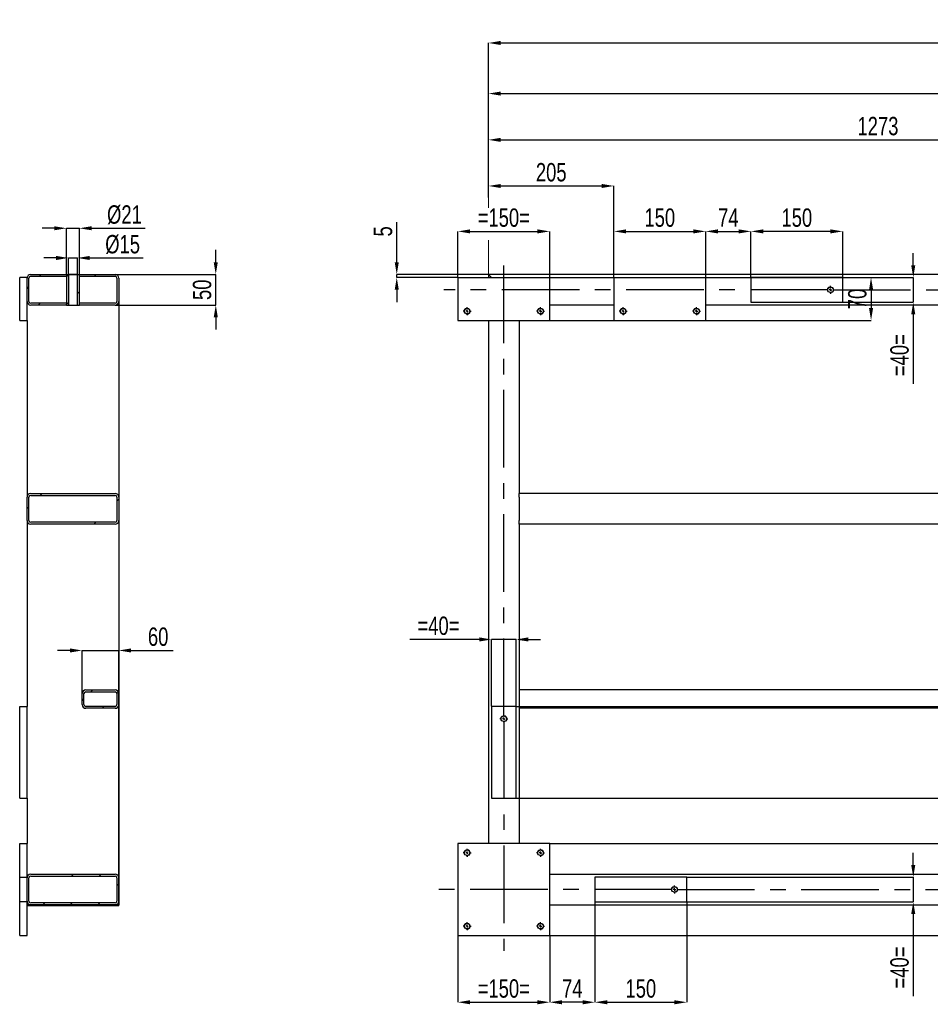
# Model space of a CAD drawing. Header units: millimetres. Extents: x 0 to 841, y 0 to 594.
# Tile 5 of 8: x 431 to 580, y 284 to 445. Entities that reach past the tile are written whole.
import ezdxf

# ---------------------------------------------------------------- set-up
doc = ezdxf.new("R2010")
doc.units = ezdxf.units.MM
doc.header["$PDSIZE"] = -1
doc.linetypes.add('CENTERX2', pattern=[20.32, 12.7, -2.54, 2.54, -2.54])
for name, color, linetype in [('COTES', 1, 'Continuous'), ('TRAIT-FINS', 9, 'Continuous'), ('TRAIT-MIXTES', 3, 'CENTERX2')]:
    doc.layers.add(name, color=color, linetype=linetype)
doc.layers.add('TRAIT-FORT', color=4, linetype='Continuous', lineweight=25)
doc.styles.add('SLDTEXTSTYLE0', font='TXT', dxfattribs={"width": 0.75})
doc.dimstyles.new('SLDDIMSTYLE0', dxfattribs={"dimtxt": 3, "dimasz": 2, "dimexe": 0, "dimexo": 0.0625, "dimgap": 0.75, "dimtad": 1, "dimdec": 0, "dimlfac": 10, "dimrnd": 1e-09, "dimzin": 12, "dimdsep": 46, "dimtxsty": 'SLDTEXTSTYLE0', "dimsah": 1, "dimcen": 0.09, "dimadec": 0, "dimazin": 3, "dimtfac": 1, "dimtdec": 0, "dimtofl": 0, "dimtmove": 0, "dimatfit": 3, "dimfxl": 1, "dimfrac": 2, "dimtolj": 1, "dimtzin": 12, "dimarcsym": 0})
doc.dimstyles.new('SLDDIMSTYLE1', dxfattribs={"dimtxt": 3, "dimasz": 2, "dimexe": 0, "dimexo": 0.0625, "dimgap": 0.75, "dimtad": 1, "dimdec": 0, "dimlfac": 10, "dimrnd": 1e-09, "dimzin": 12, "dimdsep": 46, "dimtxsty": 'SLDTEXTSTYLE0', "dimsah": 1, "dimcen": 0.09, "dimadec": 0, "dimazin": 3, "dimtfac": 1, "dimtdec": 0, "dimtmove": 0, "dimatfit": 0, "dimfxl": 1, "dimfrac": 2, "dimtolj": 1, "dimtzin": 12, "dimarcsym": 0})
pattern_1 = [(45, (0, 0), (-13.4704, 13.4704), []), (45, (4.49, 2e-323), (-13.4704, 13.4704), []), (45, (8.98, 4e-323), (-13.4704, 13.4704), []), (45, (13.47, 6e-323), (-13.4704, 13.4704), [])]

# ---------------------------------------------------------------- blocks, each defined once
blk = doc.blocks.new('_D_28')
at = {"layer": 'COTES', "color": 0, "lineweight": -2, "transparency": 16777216}
for p, q in [((437.02, 411.02), (435.02, 411.02)), ((439.02, 403.53), (439.02, 411.02)), ((439.02, 411.02), (441.12, 411.02)), ((441.12, 403.53), (441.12, 411.02)), ((443.12, 411.02), (451.87, 411.02))]:
    blk.add_line(p, q, dxfattribs=at)
at = {"layer": 'COTES', "color": 0, "transparency": 16777216}
for points in [[(437.02, 411.35), (437.02, 410.69), (439.02, 411.02)], [(443.12, 411.35), (443.12, 410.69), (441.12, 411.02)]]:
    blk.add_solid(points, dxfattribs=at)
at = {"layer": 'Defpoints', "color": 0, "transparency": 16777216}
for p in [(441.12, 411.02), (439.02, 403.47), (441.12, 403.47)]:
    blk.add_point(p, dxfattribs=at)
at = {"layer": 'COTES', "color": 0, "transparency": 16777216, "insert": (448.49, 414.77), "char_height": 3, "attachment_point": 2, "style": 'SLDTEXTSTYLE0'}
blk.add_mtext('\\A1;%%c21', dxfattribs=at)
blk = doc.blocks.new('_D_29')
at = {"layer": 'COTES', "color": 0, "lineweight": -2, "transparency": 16777216}
for p, q in [((437.32, 406.17), (435.32, 406.17)), ((439.32, 403.53), (439.32, 406.17)), ((439.32, 406.17), (440.82, 406.17)), ((440.82, 403.53), (440.82, 406.17)), ((442.82, 406.17), (451.57, 406.17))]:
    blk.add_line(p, q, dxfattribs=at)
at = {"layer": 'COTES', "color": 0, "transparency": 16777216}
for points in [[(437.32, 406.5), (437.32, 405.83), (439.32, 406.17)], [(442.82, 406.5), (442.82, 405.83), (440.82, 406.17)]]:
    blk.add_solid(points, dxfattribs=at)
at = {"layer": 'Defpoints', "color": 0, "transparency": 16777216}
for p in [(440.82, 406.17), (439.32, 403.46), (440.82, 403.46)]:
    blk.add_point(p, dxfattribs=at)
at = {"layer": 'COTES', "color": 0, "transparency": 16777216, "insert": (448.19, 409.92), "char_height": 3, "attachment_point": 2, "style": 'SLDTEXTSTYLE0'}
blk.add_mtext('\\A1;%%c15', dxfattribs=at)
blk = doc.blocks.new('_D_30')
at = {"layer": 'COTES', "color": 0, "lineweight": -2, "transparency": 16777216}
for p, q in [((463.42, 405.47), (463.42, 407.47)), ((447.03, 403.47), (463.42, 403.47)), ((463.42, 398.47), (463.42, 403.47)), ((447.03, 398.47), (463.42, 398.47)), ((463.42, 396.47), (463.42, 394.47))]:
    blk.add_line(p, q, dxfattribs=at)
at = {"layer": 'COTES', "color": 0, "transparency": 16777216}
for points in [[(463.08, 405.47), (463.75, 405.47), (463.42, 403.47)], [(463.08, 396.47), (463.75, 396.47), (463.42, 398.47)]]:
    blk.add_solid(points, dxfattribs=at)
at = {"layer": 'Defpoints', "color": 0, "transparency": 16777216}
for p in [(446.97, 403.47), (463.42, 403.47), (446.97, 398.47)]:
    blk.add_point(p, dxfattribs=at)
at = {"layer": 'COTES', "color": 0, "transparency": 16777216, "insert": (459.67, 400.97), "char_height": 3, "attachment_point": 2, "rotation": 90, "style": 'SLDTEXTSTYLE0'}
blk.add_mtext('\\A1;50', dxfattribs=at)
blk = doc.blocks.new('_D_31')
at = {"layer": 'COTES', "color": 0, "lineweight": -2, "transparency": 16777216}
for p, q in [((439.57, 342.03), (437.57, 342.03)), ((441.57, 335.03), (441.57, 342.03)), ((441.57, 342.03), (447.57, 342.03)), ((447.57, 300.33), (447.57, 342.03)), ((449.57, 342.03), (456.44, 342.03))]:
    blk.add_line(p, q, dxfattribs=at)
at = {"layer": 'COTES', "color": 0, "transparency": 16777216}
for points in [[(439.57, 342.36), (439.57, 341.69), (441.57, 342.03)], [(449.57, 342.36), (449.57, 341.69), (447.57, 342.03)]]:
    blk.add_solid(points, dxfattribs=at)
at = {"layer": 'Defpoints', "color": 0, "transparency": 16777216}
for p in [(447.57, 342.03), (441.57, 334.97), (447.57, 300.27)]:
    blk.add_point(p, dxfattribs=at)
at = {"layer": 'COTES', "color": 0, "transparency": 16777216, "insert": (454, 345.78), "char_height": 3, "attachment_point": 2, "style": 'SLDTEXTSTYLE0'}
blk.add_mtext('\\A1;60', dxfattribs=at)
blk = doc.blocks.new('_D_38')
at = {"layer": 'COTES', "color": 0, "lineweight": -2, "transparency": 16777216}
for p, q in [((508, 417.67), (508, 417.93)), ((510, 417.93), (526.5, 417.93)), ((528.5, 403.03), (528.5, 417.93))]:
    blk.add_line(p, q, dxfattribs=at)
at = {"layer": 'COTES', "color": 0, "transparency": 16777216}
for points in [[(510, 418.26), (510, 417.6), (508, 417.93)], [(526.5, 418.26), (526.5, 417.6), (528.5, 417.93)]]:
    blk.add_solid(points, dxfattribs=at)
at = {"layer": 'Defpoints', "color": 0, "transparency": 16777216}
for p in [(508, 417.61), (528.5, 417.93), (528.5, 402.97)]:
    blk.add_point(p, dxfattribs=at)
at = {"layer": 'COTES', "color": 0, "transparency": 16777216, "insert": (518.25, 421.68), "char_height": 3, "attachment_point": 2, "style": 'SLDTEXTSTYLE0'}
blk.add_mtext('\\A1;205', dxfattribs=at)
blk = doc.blocks.new('_D_39')
at = {"layer": 'COTES', "color": 0, "lineweight": -2, "transparency": 16777216}
for p, q in [((508, 417.67), (508, 425.47)), ((510, 425.47), (633.33, 425.47)), ((635.33, 403.03), (635.33, 425.47))]:
    blk.add_line(p, q, dxfattribs=at)
at = {"layer": 'COTES', "color": 0, "transparency": 16777216}
for points in [[(510, 425.8), (510, 425.13), (508, 425.47)], [(633.33, 425.8), (633.33, 425.13), (635.33, 425.47)]]:
    blk.add_solid(points, dxfattribs=at)
at = {"layer": 'Defpoints', "color": 0, "transparency": 16777216}
for p in [(635.33, 425.47), (508, 417.61), (635.33, 402.97)]:
    blk.add_point(p, dxfattribs=at)
at = {"layer": 'COTES', "color": 0, "transparency": 16777216, "insert": (571.66, 429.22), "char_height": 3, "attachment_point": 2, "style": 'SLDTEXTSTYLE0'}
blk.add_mtext('\\A1;1273', dxfattribs=at)
blk = doc.blocks.new('_D_40')
at = {"layer": 'COTES', "color": 0, "lineweight": -2, "transparency": 16777216}
for p, q in [((508, 417.67), (508, 433.03)), ((510, 433.03), (741.2, 433.03)), ((743.2, 403.03), (743.2, 433.03))]:
    blk.add_line(p, q, dxfattribs=at)
at = {"layer": 'COTES', "color": 0, "transparency": 16777216}
for points in [[(510, 433.36), (510, 432.7), (508, 433.03)], [(741.2, 433.36), (741.2, 432.7), (743.2, 433.03)]]:
    blk.add_solid(points, dxfattribs=at)
at = {"layer": 'Defpoints', "color": 0, "transparency": 16777216}
for p in [(743.2, 433.03), (508, 417.61), (743.2, 402.97)]:
    blk.add_point(p, dxfattribs=at)
at = {"layer": 'COTES', "color": 0, "transparency": 16777216, "insert": (625.6, 436.78), "char_height": 3, "attachment_point": 2, "style": 'SLDTEXTSTYLE0'}
blk.add_mtext('\\A1;2352', dxfattribs=at)
blk = doc.blocks.new('_D_41')
at = {"layer": 'COTES', "color": 0, "lineweight": -2, "transparency": 16777216}
for p, q in [((508, 416.03), (508, 441.3)), ((510, 441.3), (783.6, 441.3)), ((785.6, 403.03), (785.6, 441.3))]:
    blk.add_line(p, q, dxfattribs=at)
at = {"layer": 'COTES', "color": 0, "transparency": 16777216}
for points in [[(510, 441.64), (510, 440.97), (508, 441.3)], [(783.6, 441.64), (783.6, 440.97), (785.6, 441.3)]]:
    blk.add_solid(points, dxfattribs=at)
at = {"layer": 'Defpoints', "color": 0, "transparency": 16777216}
for p in [(785.6, 441.3), (508, 415.97), (785.6, 402.97)]:
    blk.add_point(p, dxfattribs=at)
at = {"layer": 'COTES', "color": 0, "transparency": 16777216, "insert": (646.8, 445.05), "char_height": 3, "attachment_point": 2, "style": 'SLDTEXTSTYLE0'}
blk.add_mtext('\\A1;2776', dxfattribs=at)
blk = doc.blocks.new('_D_42')
at = {"layer": 'COTES', "color": 0, "lineweight": -2, "transparency": 16777216}
for p, q in [((503, 403.03), (503, 410.51)), ((505, 410.51), (516, 410.51)), ((518, 403.03), (518, 410.51))]:
    blk.add_line(p, q, dxfattribs=at)
at = {"layer": 'COTES', "color": 0, "transparency": 16777216}
for points in [[(505, 410.84), (505, 410.18), (503, 410.51)], [(516, 410.84), (516, 410.18), (518, 410.51)]]:
    blk.add_solid(points, dxfattribs=at)
at = {"layer": 'Defpoints', "color": 0, "transparency": 16777216}
for p in [(518, 410.51), (503, 402.97), (518, 402.97)]:
    blk.add_point(p, dxfattribs=at)
at = {"layer": 'COTES', "color": 0, "transparency": 16777216, "insert": (510.5, 414.26), "char_height": 3, "attachment_point": 2, "style": 'SLDTEXTSTYLE0'}
blk.add_mtext('\\A1;=150=', dxfattribs=at)
blk = doc.blocks.new('_D_43')
at = {"layer": 'COTES', "color": 0, "lineweight": -2, "transparency": 16777216}
for p, q in [((528.5, 403.03), (528.5, 410.51)), ((530.5, 410.51), (541.5, 410.51)), ((543.5, 403.03), (543.5, 410.51))]:
    blk.add_line(p, q, dxfattribs=at)
at = {"layer": 'COTES', "color": 0, "transparency": 16777216}
for points in [[(530.5, 410.84), (530.5, 410.18), (528.5, 410.51)], [(541.5, 410.84), (541.5, 410.18), (543.5, 410.51)]]:
    blk.add_solid(points, dxfattribs=at)
at = {"layer": 'Defpoints', "color": 0, "transparency": 16777216}
for p in [(543.5, 410.51), (528.5, 402.97), (543.5, 402.97)]:
    blk.add_point(p, dxfattribs=at)
at = {"layer": 'COTES', "color": 0, "transparency": 16777216, "insert": (536, 414.26), "char_height": 3, "attachment_point": 2, "style": 'SLDTEXTSTYLE0'}
blk.add_mtext('\\A1;150', dxfattribs=at)
blk = doc.blocks.new('_D_44')
at = {"layer": 'COTES', "color": 0, "lineweight": -2, "transparency": 16777216}
for p, q in [((543.5, 403.03), (543.5, 410.51)), ((545.5, 410.51), (548.9, 410.51)), ((550.9, 403.03), (550.9, 410.51))]:
    blk.add_line(p, q, dxfattribs=at)
at = {"layer": 'COTES', "color": 0, "transparency": 16777216}
for points in [[(545.5, 410.84), (545.5, 410.18), (543.5, 410.51)], [(548.9, 410.84), (548.9, 410.18), (550.9, 410.51)]]:
    blk.add_solid(points, dxfattribs=at)
at = {"layer": 'Defpoints', "color": 0, "transparency": 16777216}
for p in [(550.9, 410.51), (543.5, 402.97), (550.9, 402.97)]:
    blk.add_point(p, dxfattribs=at)
at = {"layer": 'COTES', "color": 0, "transparency": 16777216, "insert": (547.2, 414.26), "char_height": 3, "attachment_point": 2, "style": 'SLDTEXTSTYLE0'}
blk.add_mtext('\\A1;74', dxfattribs=at)
blk = doc.blocks.new('_D_45')
at = {"layer": 'COTES', "color": 0, "lineweight": -2, "transparency": 16777216}
for p, q in [((550.9, 403.03), (550.9, 410.51)), ((563.9, 410.51), (552.9, 410.51)), ((565.9, 403.03), (565.9, 410.51))]:
    blk.add_line(p, q, dxfattribs=at)
at = {"layer": 'COTES', "color": 0, "transparency": 16777216}
for points in [[(552.9, 410.84), (552.9, 410.18), (550.9, 410.51)], [(563.9, 410.84), (563.9, 410.18), (565.9, 410.51)]]:
    blk.add_solid(points, dxfattribs=at)
at = {"layer": 'Defpoints', "color": 0, "transparency": 16777216}
for p in [(550.9, 410.51), (550.9, 402.97), (565.9, 402.97)]:
    blk.add_point(p, dxfattribs=at)
at = {"layer": 'COTES', "color": 0, "transparency": 16777216, "insert": (558.4, 414.26), "char_height": 3, "attachment_point": 2, "style": 'SLDTEXTSTYLE0'}
blk.add_mtext('\\A1;150', dxfattribs=at)
blk = doc.blocks.new('_D_58')
at = {"layer": 'COTES', "color": 0, "lineweight": -2, "transparency": 16777216}
for p, q in [((503, 295.4), (503, 284.54)), ((518, 295.4), (518, 284.54)), ((505, 284.54), (516, 284.54))]:
    blk.add_line(p, q, dxfattribs=at)
at = {"layer": 'COTES', "color": 0, "transparency": 16777216}
for points in [[(505, 284.87), (505, 284.2), (503, 284.54)], [(516, 284.87), (516, 284.2), (518, 284.54)]]:
    blk.add_solid(points, dxfattribs=at)
at = {"layer": 'Defpoints', "color": 0, "transparency": 16777216}
for p in [(503, 295.47), (518, 295.47), (518, 284.54)]:
    blk.add_point(p, dxfattribs=at)
at = {"layer": 'COTES', "color": 0, "transparency": 16777216, "insert": (510.5, 288.29), "char_height": 3, "attachment_point": 2, "style": 'SLDTEXTSTYLE0'}
blk.add_mtext('\\A1;=150=', dxfattribs=at)
blk = doc.blocks.new('_D_59')
at = {"layer": 'COTES', "color": 0, "lineweight": -2, "transparency": 16777216}
for p, q in [((525.4, 300.9), (525.4, 284.54)), ((518, 295.4), (518, 284.54)), ((523.4, 284.54), (520, 284.54))]:
    blk.add_line(p, q, dxfattribs=at)
at = {"layer": 'COTES', "color": 0, "transparency": 16777216}
for points in [[(520, 284.87), (520, 284.2), (518, 284.54)], [(523.4, 284.87), (523.4, 284.2), (525.4, 284.54)]]:
    blk.add_solid(points, dxfattribs=at)
at = {"layer": 'Defpoints', "color": 0, "transparency": 16777216}
for p in [(525.4, 300.97), (518, 295.47), (518, 284.54)]:
    blk.add_point(p, dxfattribs=at)
at = {"layer": 'COTES', "color": 0, "transparency": 16777216, "insert": (521.7, 288.29), "char_height": 3, "attachment_point": 2, "style": 'SLDTEXTSTYLE0'}
blk.add_mtext('\\A1;74', dxfattribs=at)
blk = doc.blocks.new('_D_60')
at = {"layer": 'COTES', "color": 0, "lineweight": -2, "transparency": 16777216}
for p, q in [((525.4, 300.9), (525.4, 284.54)), ((540.4, 300.9), (540.4, 284.54)), ((527.4, 284.54), (538.4, 284.54))]:
    blk.add_line(p, q, dxfattribs=at)
at = {"layer": 'COTES', "color": 0, "transparency": 16777216}
for points in [[(527.4, 284.87), (527.4, 284.2), (525.4, 284.54)], [(538.4, 284.87), (538.4, 284.2), (540.4, 284.54)]]:
    blk.add_solid(points, dxfattribs=at)
at = {"layer": 'Defpoints', "color": 0, "transparency": 16777216}
for p in [(525.4, 300.97), (540.4, 300.97), (540.4, 284.54)]:
    blk.add_point(p, dxfattribs=at)
at = {"layer": 'COTES', "color": 0, "transparency": 16777216, "insert": (532.9, 288.29), "char_height": 3, "attachment_point": 2, "style": 'SLDTEXTSTYLE0'}
blk.add_mtext('\\A1;150', dxfattribs=at)
blk = doc.blocks.new('_D_69')
at = {"layer": 'COTES', "color": 0, "lineweight": -2, "transparency": 16777216}
for p, q in [((518.07, 310.47), (810.6, 310.47)), ((810.6, 297.47), (810.6, 308.47)), ((518.07, 295.47), (810.6, 295.47))]:
    blk.add_line(p, q, dxfattribs=at)
at = {"layer": 'COTES', "color": 0, "transparency": 16777216}
for points in [[(810.27, 308.47), (810.94, 308.47), (810.6, 310.47)], [(810.27, 297.47), (810.94, 297.47), (810.6, 295.47)]]:
    blk.add_solid(points, dxfattribs=at)
at = {"layer": 'Defpoints', "color": 0, "transparency": 16777216}
for p in [(518, 310.47), (810.6, 310.47), (518, 295.47)]:
    blk.add_point(p, dxfattribs=at)
at = {"layer": 'COTES', "color": 0, "transparency": 16777216, "insert": (806.85, 302.97), "char_height": 3, "attachment_point": 2, "rotation": 90, "style": 'SLDTEXTSTYLE0'}
blk.add_mtext('\\A1;=150=', dxfattribs=at)
blk = doc.blocks.new('_D_71')
at = {"layer": 'COTES', "color": 0, "lineweight": -2, "transparency": 16777216}
for p, q in [((512.57, 332.87), (810.6, 332.87)), ((810.6, 319.87), (810.6, 330.87)), ((512.57, 317.87), (810.6, 317.87))]:
    blk.add_line(p, q, dxfattribs=at)
at = {"layer": 'COTES', "color": 0, "transparency": 16777216}
for points in [[(810.27, 330.87), (810.94, 330.87), (810.6, 332.87)], [(810.27, 319.87), (810.94, 319.87), (810.6, 317.87)]]:
    blk.add_solid(points, dxfattribs=at)
at = {"layer": 'Defpoints', "color": 0, "transparency": 16777216}
for p in [(512.5, 332.87), (810.6, 332.87), (512.5, 317.87)]:
    blk.add_point(p, dxfattribs=at)
at = {"layer": 'COTES', "color": 0, "transparency": 16777216, "insert": (806.85, 325.37), "char_height": 3, "attachment_point": 2, "rotation": 90, "style": 'SLDTEXTSTYLE0'}
blk.add_mtext('\\A1;150', dxfattribs=at)
blk = doc.blocks.new('_D_74')
at = {"layer": 'COTES', "color": 0, "lineweight": -2, "transparency": 16777216}
for p, q in [((577.43, 404.97), (577.43, 406.97)), ((565.97, 402.97), (577.43, 402.97)), ((577.43, 402.97), (577.43, 398.97)), ((565.97, 398.97), (577.43, 398.97)), ((577.43, 396.97), (577.43, 385.59))]:
    blk.add_line(p, q, dxfattribs=at)
at = {"layer": 'COTES', "color": 0, "transparency": 16777216}
for points in [[(577.1, 404.97), (577.76, 404.97), (577.43, 402.97)], [(577.1, 396.97), (577.76, 396.97), (577.43, 398.97)]]:
    blk.add_solid(points, dxfattribs=at)
at = {"layer": 'Defpoints', "color": 0, "transparency": 16777216}
for p in [(565.9, 402.97), (577.43, 402.97), (565.9, 398.97)]:
    blk.add_point(p, dxfattribs=at)
at = {"layer": 'COTES', "color": 0, "transparency": 16777216, "insert": (573.68, 390.28), "char_height": 3, "attachment_point": 2, "rotation": 90, "style": 'SLDTEXTSTYLE0'}
blk.add_mtext('\\A1;=40=', dxfattribs=at)
blk = doc.blocks.new('_D_75')
at = {"layer": 'COTES', "color": 0, "lineweight": -2, "transparency": 16777216}
for p, q in [((577.43, 306.97), (577.43, 308.97)), ((540.47, 304.97), (577.43, 304.97)), ((577.43, 304.97), (577.43, 300.97)), ((540.47, 300.97), (577.43, 300.97)), ((577.43, 298.97), (577.43, 285.52))]:
    blk.add_line(p, q, dxfattribs=at)
at = {"layer": 'COTES', "color": 0, "transparency": 16777216}
for points in [[(577.1, 306.97), (577.76, 306.97), (577.43, 304.97)], [(577.1, 298.97), (577.76, 298.97), (577.43, 300.97)]]:
    blk.add_solid(points, dxfattribs=at)
at = {"layer": 'Defpoints', "color": 0, "transparency": 16777216}
for p in [(540.4, 304.97), (577.43, 304.97), (540.4, 300.97)]:
    blk.add_point(p, dxfattribs=at)
at = {"layer": 'COTES', "color": 0, "transparency": 16777216, "insert": (573.68, 290.21), "char_height": 3, "attachment_point": 2, "rotation": 90, "style": 'SLDTEXTSTYLE0'}
blk.add_mtext('\\A1;=40=', dxfattribs=at)
blk = doc.blocks.new('_D_76')
at = {"layer": 'COTES', "color": 0, "lineweight": -2, "transparency": 16777216}
for p, q in [((506.5, 343.82), (495.13, 343.82)), ((508.5, 332.93), (508.5, 343.82)), ((512.5, 343.82), (508.5, 343.82)), ((512.5, 332.93), (512.5, 343.82)), ((514.5, 343.82), (516.5, 343.82))]:
    blk.add_line(p, q, dxfattribs=at)
at = {"layer": 'COTES', "color": 0, "transparency": 16777216}
for points in [[(506.5, 344.16), (506.5, 343.49), (508.5, 343.82)], [(514.5, 344.16), (514.5, 343.49), (512.5, 343.82)]]:
    blk.add_solid(points, dxfattribs=at)
at = {"layer": 'Defpoints', "color": 0, "transparency": 16777216}
for p in [(508.5, 343.82), (508.5, 332.87), (512.5, 332.87)]:
    blk.add_point(p, dxfattribs=at)
at = {"layer": 'COTES', "color": 0, "transparency": 16777216, "insert": (499.82, 347.57), "char_height": 3, "attachment_point": 2, "style": 'SLDTEXTSTYLE0'}
blk.add_mtext('\\A1;=40=', dxfattribs=at)
blk = doc.blocks.new('_D_79')
at = {"layer": 'COTES', "color": 0, "lineweight": -2, "transparency": 16777216}
for p, q in [((503.07, 402.97), (570.53, 402.97)), ((570.53, 400.97), (570.53, 397.97)), ((503.07, 395.97), (570.53, 395.97))]:
    blk.add_line(p, q, dxfattribs=at)
at = {"layer": 'COTES', "color": 0, "transparency": 16777216}
for points in [[(570.2, 400.97), (570.87, 400.97), (570.53, 402.97)], [(570.2, 397.97), (570.87, 397.97), (570.53, 395.97)]]:
    blk.add_solid(points, dxfattribs=at)
at = {"layer": 'Defpoints', "color": 0, "transparency": 16777216}
for p in [(503, 402.97), (503, 395.97), (570.53, 395.97)]:
    blk.add_point(p, dxfattribs=at)
at = {"layer": 'COTES', "color": 0, "transparency": 16777216, "insert": (566.78, 399.47), "char_height": 3, "attachment_point": 2, "rotation": 90, "style": 'SLDTEXTSTYLE0'}
blk.add_mtext('\\A1;70', dxfattribs=at)
blk = doc.blocks.new('_D_80')
at = {"layer": 'COTES', "color": 0, "lineweight": -2, "transparency": 16777216}
for p, q in [((493, 405.47), (493, 412.01)), ((507.94, 403.47), (493, 403.47)), ((493, 402.97), (493, 403.47)), ((502.94, 402.97), (493, 402.97)), ((493, 400.97), (493, 398.97))]:
    blk.add_line(p, q, dxfattribs=at)
at = {"layer": 'COTES', "color": 0, "transparency": 16777216}
for points in [[(492.67, 405.47), (493.34, 405.47), (493, 403.47)], [(492.67, 400.97), (493.34, 400.97), (493, 402.97)]]:
    blk.add_solid(points, dxfattribs=at)
at = {"layer": 'Defpoints', "color": 0, "transparency": 16777216}
for p in [(493, 403.47), (503, 402.97), (508, 403.47)]:
    blk.add_point(p, dxfattribs=at)
at = {"layer": 'COTES', "color": 0, "transparency": 16777216, "insert": (489.25, 410.51), "char_height": 3, "attachment_point": 2, "rotation": 90, "style": 'SLDTEXTSTYLE0'}
blk.add_mtext('\\A1;5', dxfattribs=at)
blk = doc.blocks.new('SW_CENTERMARKSYMBOL_17')
at = {"layer": 'TRAIT-MIXTES', "color": 0}
for p, q in [((-0.4, 0), (-0.65, 0)), ((0, 0), (-0.2, 0)), ((0, 0.4), (0, 0.65)), ((0, 0), (0, 0.2)), ((0, 0), (0, -0.2)), ((0, 0), (0.2, 0)), ((0.4, 0), (0.65, 0)), ((0, -0.4), (0, -0.65))]:
    blk.add_line(p, q, dxfattribs=at)
blk = doc.blocks.new('SW_CENTERMARKSYMBOL_18')
at = {"layer": 'TRAIT-MIXTES', "color": 0}
for p, q in [((-0.4, 0), (-0.65, 0)), ((0, 0), (-0.2, 0)), ((0, 0.4), (0, 0.65)), ((0, 0), (0, 0.2)), ((0, 0), (0, -0.2)), ((0, 0), (0.2, 0)), ((0.4, 0), (0.65, 0)), ((0, -0.4), (0, -0.65))]:
    blk.add_line(p, q, dxfattribs=at)
blk = doc.blocks.new('SW_CENTERMARKSYMBOL_27')
at = {"layer": 'TRAIT-MIXTES', "color": 0}
for p, q in [((-0.4, 0), (-0.65, 0)), ((0, 0), (-0.2, 0)), ((0, 0.4), (0, 0.65)), ((0, 0), (0, 0.2)), ((0, 0), (0, -0.2)), ((0, 0), (0.2, 0)), ((0.4, 0), (0.65, 0)), ((0, -0.4), (0, -0.65))]:
    blk.add_line(p, q, dxfattribs=at)
blk = doc.blocks.new('SW_CENTERMARKSYMBOL_28')
at = {"layer": 'TRAIT-MIXTES', "color": 0}
for p, q in [((-0.4, 0), (-0.65, 0)), ((0, 0), (-0.2, 0)), ((0, 0.4), (0, 0.65)), ((0, 0), (0, 0.2)), ((0, 0), (0, -0.2)), ((0, 0), (0.2, 0)), ((0.4, 0), (0.65, 0)), ((0, -0.4), (0, -0.65))]:
    blk.add_line(p, q, dxfattribs=at)
blk = doc.blocks.new('SW_CENTERMARKSYMBOL_29')
at = {"layer": 'TRAIT-MIXTES', "color": 0}
for p, q in [((-0.4, 0), (-0.65, 0)), ((0, 0), (-0.2, 0)), ((0, 0.4), (0, 0.65)), ((0, 0), (0, 0.2)), ((0, 0), (0, -0.2)), ((0, 0), (0.2, 0)), ((0.4, 0), (0.65, 0)), ((0, -0.4), (0, -0.65))]:
    blk.add_line(p, q, dxfattribs=at)
blk = doc.blocks.new('SW_CENTERMARKSYMBOL_30')
at = {"layer": 'TRAIT-MIXTES', "color": 0}
for p, q in [((-0.4, 0), (-0.65, 0)), ((0, 0), (-0.2, 0)), ((0, 0.4), (0, 0.65)), ((0, 0), (0, 0.2)), ((0, 0), (0, -0.2)), ((0, 0), (0.2, 0)), ((0.4, 0), (0.65, 0)), ((0, -0.4), (0, -0.65))]:
    blk.add_line(p, q, dxfattribs=at)
blk = doc.blocks.new('SW_CENTERMARKSYMBOL_31')
at = {"layer": 'TRAIT-MIXTES', "color": 0}
for p, q in [((-0.4, 0), (-0.65, 0)), ((0, 0), (-0.2, 0)), ((0, 0.4), (0, 0.65)), ((0, 0), (0, 0.2)), ((0, 0), (0, -0.2)), ((0, 0), (0.2, 0)), ((0.4, 0), (0.65, 0)), ((0, -0.4), (0, -0.65))]:
    blk.add_line(p, q, dxfattribs=at)
blk = doc.blocks.new('SW_CENTERMARKSYMBOL_32')
at = {"layer": 'TRAIT-MIXTES', "color": 0}
for p, q in [((-0.4, 0), (-0.65, 0)), ((0, 0), (-0.2, 0)), ((0, 0.4), (0, 0.65)), ((0, 0), (0, 0.2)), ((0, 0), (0, -0.2)), ((0, 0), (0.2, 0)), ((0.4, 0), (0.65, 0)), ((0, -0.4), (0, -0.65))]:
    blk.add_line(p, q, dxfattribs=at)
blk = doc.blocks.new('SW_CENTERMARKSYMBOL_33')
at = {"layer": 'TRAIT-MIXTES', "color": 0}
for p, q in [((-0.4, 0), (-63.2, 0)), ((0, 0), (-0.2, 0)), ((0, 0.4), (0, 0.65)), ((0, 0), (0, 0.2)), ((0, 0), (0, -0.2)), ((0, 0), (0.2, 0)), ((0.4, 0), (239.56, 0)), ((0, -0.4), (0, -0.65))]:
    blk.add_line(p, q, dxfattribs=at)
blk = doc.blocks.new('SW_CENTERMARKSYMBOL_36')
at = {"layer": 'TRAIT-MIXTES', "color": 0}
for p, q in [((0, 0.4), (0, 74.56)), ((-0.4, 0), (-0.65, 0)), ((0, 0), (-0.2, 0)), ((0, 0), (0, 0.2)), ((0, 0), (0, -0.2)), ((0, 0), (0.2, 0)), ((0.4, 0), (0.65, 0)), ((0, -0.4), (0, -37.91))]:
    blk.add_line(p, q, dxfattribs=at)
blk = doc.blocks.new('SW_CENTERMARKSYMBOL_37')
at = {"layer": 'TRAIT-MIXTES', "color": 0}
for p, q in [((-0.4, 0), (-39.24, 0)), ((0, 0), (-0.2, 0)), ((0, 0.4), (0, 0.65)), ((0, 0), (0, 0.2)), ((0, 0), (0, -0.2)), ((0, 0), (0.2, 0)), ((0.4, 0), (267.42, 0)), ((0, -0.4), (0, -0.65))]:
    blk.add_line(p, q, dxfattribs=at)

msp = doc.modelspace()

# ---------------------------------------------------------------- hatches: boundary and pattern name
at = {"layer": 'TRAIT-FINS'}
h = msp.add_hatch(dxfattribs=at)
h.set_pattern_fill('DIN 201 ACIER ET FONTE', color=256, style=0, pattern_type=2)
h.set_pattern_definition(pattern_1)
edge = h.paths.add_edge_path(flags=0)
edge.add_line((432.87, 399.07), (432.87, 402.87))
edge.add_arc((433.17, 402.87), 0.3, 90, 180, ccw=False)
edge.add_line((433.17, 403.17), (439.02, 403.17))
edge.add_line((439.02, 403.17), (439.02, 403.47))
edge.add_line((439.02, 403.47), (433.17, 403.47))
edge.add_arc((433.17, 402.87), 0.6, 90, 180)
edge.add_line((432.57, 402.87), (432.57, 399.07))
edge.add_arc((433.17, 399.07), 0.6, 180, 270)
edge.add_line((433.17, 398.47), (439.02, 398.47))
edge.add_line((439.02, 398.47), (439.02, 398.77))
edge.add_line((439.02, 398.77), (433.17, 398.77))
edge.add_arc((433.17, 399.07), 0.3, 180, 270, ccw=False)
h = msp.add_hatch(dxfattribs=at)
h.set_pattern_fill('DIN 201 ACIER ET FONTE', color=256, style=0, pattern_type=2)
h.set_pattern_definition(pattern_1)
h.paths.add_polyline_path([(439.02, 403.46), (439.02, 398.47), (439.32, 398.47), (439.32, 403.46)], flags=0)
h = msp.add_hatch(dxfattribs=at)
h.set_pattern_fill('DIN 201 ACIER ET FONTE', color=256, style=0, pattern_type=2)
h.set_pattern_definition(pattern_1)
h.paths.add_polyline_path([(440.82, 403.46), (440.82, 398.47), (441.12, 398.47), (441.12, 403.46)], flags=0)
h = msp.add_hatch(dxfattribs=at)
h.set_pattern_fill('DIN 201 ACIER ET FONTE', color=256, style=0, pattern_type=2)
h.set_pattern_definition(pattern_1)
edge = h.paths.add_edge_path(flags=0)
edge.add_arc((446.97, 399.07), 0.6, 270, 360)
edge.add_line((447.57, 399.07), (447.57, 402.87))
edge.add_arc((446.97, 402.87), 0.6, 360, 450)
edge.add_line((446.97, 403.47), (441.12, 403.47))
edge.add_line((441.12, 403.47), (441.12, 403.17))
edge.add_line((441.12, 403.17), (446.97, 403.17))
edge.add_arc((446.97, 402.87), 0.3, 0, 90, ccw=False)
edge.add_line((447.27, 402.87), (447.27, 399.07))
edge.add_arc((446.97, 399.07), 0.3, 270, 360, ccw=False)
edge.add_line((446.97, 398.77), (441.12, 398.77))
edge.add_line((441.12, 398.77), (441.12, 398.47))
edge.add_line((441.12, 398.47), (446.97, 398.47))
h = msp.add_hatch(dxfattribs=at)
h.set_pattern_fill('DIN 201 ACIER ET FONTE', color=256, style=0, pattern_type=2)
h.set_pattern_definition(pattern_1)
edge = h.paths.add_edge_path(flags=0)
edge.add_line((446.97, 367.67), (433.17, 367.67))
edge.add_arc((433.17, 367.07), 0.6, 90, 180)
edge.add_line((432.57, 367.07), (432.57, 363.27))
edge.add_arc((433.17, 363.27), 0.6, 180, 270)
edge.add_line((433.17, 362.67), (446.97, 362.67))
edge.add_arc((446.97, 363.27), 0.6, 270, 360)
edge.add_line((447.57, 363.27), (447.57, 367.07))
edge.add_arc((446.97, 367.07), 0.6, 0, 90)
edge = h.paths.add_edge_path(flags=0)
edge.add_arc((433.17, 363.27), 0.3, 180, 270, ccw=False)
edge.add_line((432.87, 363.27), (432.87, 367.07))
edge.add_arc((433.17, 367.07), 0.3, 90, 180, ccw=False)
edge.add_line((433.17, 367.37), (446.97, 367.37))
edge.add_arc((446.97, 367.07), 0.3, 0, 90, ccw=False)
edge.add_line((447.27, 367.07), (447.27, 363.27))
edge.add_arc((446.97, 363.27), 0.3, 270, 360, ccw=False)
edge.add_line((446.97, 362.97), (433.17, 362.97))
h = msp.add_hatch(dxfattribs=at)
h.set_pattern_fill('DIN 201 ACIER ET FONTE', color=256, style=0, pattern_type=2)
h.set_pattern_definition(pattern_1)
edge = h.paths.add_edge_path(flags=0)
edge.add_line((446.97, 335.57), (442.17, 335.57))
edge.add_arc((442.17, 334.97), 0.6, 90, 180)
edge.add_line((441.57, 334.97), (441.57, 333.17))
edge.add_arc((442.17, 333.17), 0.6, 180, 270)
edge.add_line((442.17, 332.57), (446.97, 332.57))
edge.add_arc((446.97, 333.17), 0.6, 270, 360)
edge.add_line((447.57, 333.17), (447.57, 334.97))
edge.add_arc((446.97, 334.97), 0.6, 0, 90)
edge = h.paths.add_edge_path(flags=0)
edge.add_arc((442.17, 333.17), 0.3, 180, 270, ccw=False)
edge.add_line((441.87, 333.17), (441.87, 334.97))
edge.add_arc((442.17, 334.97), 0.3, 90, 180, ccw=False)
edge.add_line((442.17, 335.27), (446.97, 335.27))
edge.add_arc((446.97, 334.97), 0.3, 0, 90, ccw=False)
edge.add_line((447.27, 334.97), (447.27, 333.17))
edge.add_arc((446.97, 333.17), 0.3, 270, 360, ccw=False)
edge.add_line((446.97, 332.87), (442.17, 332.87))
h = msp.add_hatch(dxfattribs=at)
h.set_pattern_fill('DIN 201 ACIER ET FONTE', color=256, style=0, pattern_type=2)
h.set_pattern_definition(pattern_1)
h.paths.add_polyline_path([(431.37, 304.97), (431.37, 300.97), (432.57, 300.97), (432.57, 304.97)], flags=0)
h = msp.add_hatch(dxfattribs=at)
h.set_pattern_fill('DIN 201 ACIER ET FONTE', color=256, style=0, pattern_type=2)
h.set_pattern_definition(pattern_1)
edge = h.paths.add_edge_path(flags=0)
edge.add_arc((433.17, 301.07), 0.6, 180, 270)
edge.add_line((433.17, 300.47), (446.97, 300.47))
edge.add_arc((446.97, 301.07), 0.6, 270, 360)
edge.add_line((447.57, 301.07), (447.57, 304.87))
edge.add_arc((446.97, 304.87), 0.6, 0, 90)
edge.add_line((446.97, 305.47), (433.17, 305.47))
edge.add_arc((433.17, 304.87), 0.6, 90, 180)
edge.add_line((432.57, 304.87), (432.57, 301.07))
edge = h.paths.add_edge_path(flags=0)
edge.add_line((446.97, 300.77), (433.17, 300.77))
edge.add_arc((433.17, 301.07), 0.3, 180, 270, ccw=False)
edge.add_line((432.87, 301.07), (432.87, 304.87))
edge.add_arc((433.17, 304.87), 0.3, 90, 180, ccw=False)
edge.add_line((433.17, 305.17), (446.97, 305.17))
edge.add_arc((446.97, 304.87), 0.3, 0, 90, ccw=False)
edge.add_line((447.27, 304.87), (447.27, 301.07))
edge.add_arc((446.97, 301.07), 0.3, 270, 360, ccw=False)

# ---------------------------------------------------------------- linework, layer by layer
at = {"lineweight": 18}
for centre in [(563.9, 400.97), (504.5, 397.47), (516.5, 397.47), (530, 397.47), (542, 397.47), (510.5, 330.87), (504.5, 308.97), (516.5, 308.97), (538.4, 302.97), (504.5, 296.97), (516.5, 296.97)]:
    msp.add_arc(centre, 0.5, 255, 195, dxfattribs=at)
at = {"layer": 'TRAIT-FORT', "lineweight": 25}
for p, q in [((431.37, 395.97), (431.37, 402.97)), ((432.57, 402.97), (431.37, 402.97)), ((432.57, 399.07), (432.57, 402.87)), ((432.87, 399.07), (432.87, 402.87)), ((433.17, 403.47), (439.02, 403.47)), ((433.17, 403.17), (439.02, 403.17)), ((439.02, 403.47), (439.02, 403.17)), ((439.02, 403.47), (441.12, 403.47)), ((439.02, 403.46), (439.02, 398.47)), ((439.02, 403.46), (439.32, 403.46)), ((439.32, 403.46), (439.32, 398.47)), ((440.82, 403.46), (439.32, 403.46)), ((440.82, 398.47), (440.82, 403.46)), ((440.82, 403.46), (441.12, 403.46)), ((441.12, 403.17), (441.12, 403.47)), ((441.12, 403.47), (446.97, 403.47)), ((441.12, 398.47), (441.12, 403.46)), ((441.12, 403.17), (446.97, 403.17)), ((447.27, 402.87), (447.27, 399.07)), ((447.57, 402.87), (447.57, 399.07)), ((503, 402.97), (503, 395.97)), ((503, 402.97), (518, 402.97)), ((508, 403.47), (508, 402.97)), ((508, 403.47), (508.5, 402.97)), ((792.6, 403.47), (508, 403.47)), ((508, 403.47), (508.5, 402.97)), ((518, 395.97), (518, 402.97)), ((528.5, 402.97), (528.5, 395.97)), ((528.5, 402.97), (543.5, 402.97)), ((543.5, 395.97), (543.5, 402.97)), ((550.9, 402.97), (550.9, 398.97)), ((565.9, 402.97), (550.9, 402.97)), ((565.9, 398.97), (565.9, 402.97)), ((432.57, 395.97), (432.57, 399.07)), ((447.57, 399.07), (447.57, 367.07)), ((439.02, 398.77), (433.17, 398.77)), ((439.02, 398.47), (433.17, 398.47)), ((439.02, 398.77), (439.02, 398.47)), ((439.02, 398.47), (439.32, 398.47)), ((439.32, 398.47), (440.82, 398.47)), ((440.82, 398.47), (441.12, 398.47)), ((441.12, 398.47), (441.12, 398.77)), ((446.97, 398.77), (441.12, 398.77)), ((446.97, 398.47), (441.12, 398.47)), ((528.5, 398.47), (518, 398.47)), ((635.33, 398.47), (543.5, 398.47)), ((550.9, 398.97), (565.9, 398.97)), ((431.37, 395.97), (432.57, 395.97)), ((432.57, 395.97), (432.57, 367.07)), ((503, 395.97), (518, 395.97)), ((508, 395.97), (508, 310.47)), ((513, 395.97), (513, 367.67)), ((528.5, 395.97), (543.5, 395.97)), ((432.57, 363.27), (432.57, 367.07)), ((432.87, 363.27), (432.87, 367.07)), ((433.17, 367.67), (446.97, 367.67)), ((433.17, 367.37), (446.97, 367.37)), ((447.27, 367.07), (447.27, 363.27)), ((447.57, 367.07), (447.57, 363.27)), ((513, 367.07), (513, 367.67)), ((676.7, 367.67), (513, 367.67)), ((513, 367.07), (513, 363.27)), ((432.57, 363.27), (432.57, 332.87)), ((446.97, 362.97), (433.17, 362.97)), ((446.97, 362.67), (433.17, 362.67)), ((447.57, 363.27), (447.57, 334.97)), ((513, 362.67), (513, 363.27)), ((513, 362.67), (513, 310.47)), ((676.7, 362.67), (513, 362.67)), ((441.57, 333.17), (441.57, 334.97)), ((441.87, 333.17), (441.87, 334.97)), ((442.17, 335.57), (446.97, 335.57)), ((442.17, 335.27), (446.97, 335.27)), ((447.27, 334.97), (447.27, 333.17)), ((447.57, 334.97), (447.57, 333.17)), ((676.7, 335.57), (513, 335.57)), ((447.57, 333.17), (447.57, 304.87)), ((431.37, 332.87), (432.57, 332.87)), ((431.37, 317.87), (431.37, 332.87)), ((432.57, 317.87), (432.57, 332.87)), ((446.97, 332.87), (442.17, 332.87)), ((446.97, 332.57), (442.17, 332.57)), ((512.5, 332.87), (508.5, 332.87)), ((508.5, 332.87), (508.5, 317.87)), ((512.5, 317.87), (512.5, 332.87)), ((676.7, 332.57), (513, 332.57)), ((431.37, 317.87), (432.57, 317.87)), ((432.57, 317.87), (432.57, 310.47)), ((508.5, 317.87), (512.5, 317.87)), ((431.37, 304.97), (431.37, 310.47)), ((431.37, 310.47), (432.57, 310.47)), ((432.57, 304.97), (432.57, 310.47)), ((503, 310.47), (503, 295.47)), ((518, 310.47), (503, 310.47)), ((518, 295.47), (518, 310.47)), ((431.37, 300.97), (431.37, 304.97)), ((431.37, 304.97), (432.57, 304.97)), ((432.57, 300.97), (432.57, 304.97)), ((432.57, 301.07), (432.57, 304.87)), ((432.87, 301.07), (432.87, 304.87)), ((433.17, 305.47), (446.97, 305.47)), ((433.17, 305.17), (446.97, 305.17)), ((447.27, 304.87), (447.27, 301.07)), ((447.57, 304.87), (447.57, 301.07)), ((518, 305.47), (671.7, 305.47)), ((540.4, 304.97), (525.4, 304.97)), ((525.4, 304.97), (525.4, 300.97)), ((540.4, 300.97), (540.4, 304.97)), ((432.57, 300.97), (431.37, 300.97)), ((431.37, 295.47), (431.37, 300.97)), ((432.57, 295.47), (432.57, 300.97)), ((447.57, 301.07), (447.57, 300.47)), ((525.4, 300.97), (540.4, 300.97)), ((433.17, 300.47), (432.57, 300.47)), ((433.17, 300.27), (432.57, 300.27)), ((446.97, 300.77), (433.17, 300.77)), ((446.97, 300.47), (433.17, 300.47)), ((446.97, 300.27), (433.17, 300.27)), ((447.57, 300.47), (446.97, 300.47)), ((447.57, 300.27), (446.97, 300.27)), ((447.57, 300.27), (447.57, 300.47)), ((518, 300.47), (671.7, 300.47)), ((431.37, 295.47), (432.57, 295.47)), ((503, 295.47), (518, 295.47))]:
    msp.add_line(p, q, dxfattribs=at)
for centre in [(563.9, 400.97), (504.5, 397.47), (516.5, 397.47), (530, 397.47), (542, 397.47), (510.5, 330.87), (504.5, 308.97), (516.5, 308.97), (538.4, 302.97), (504.5, 296.97), (516.5, 296.97)]:
    msp.add_circle(centre, 0.45, dxfattribs=at)
for centre, radius, start, end in [((433.17, 402.87), 0.6, 90, 180), ((433.17, 402.87), 0.3, 90, 180), ((446.97, 402.87), 0.6, 360, 90), ((446.97, 402.87), 0.3, 0, 90), ((433.17, 399.07), 0.6, 180, 270), ((433.17, 399.07), 0.3, 180, 270), ((446.97, 399.07), 0.3, 270, 360), ((446.97, 399.07), 0.6, 270, 360), ((433.17, 367.07), 0.6, 90, 180), ((433.17, 367.07), 0.3, 90, 180), ((446.97, 367.07), 0.6, 0, 90), ((446.97, 367.07), 0.3, 0, 90), ((433.17, 363.27), 0.6, 180, 270), ((433.17, 363.27), 0.3, 180, 270), ((446.97, 363.27), 0.6, 270, 0), ((446.97, 363.27), 0.3, 270, 0), ((442.17, 334.97), 0.6, 90, 180), ((442.17, 334.97), 0.3, 90, 180), ((446.97, 334.97), 0.6, 0, 90), ((446.97, 334.97), 0.3, 0, 90), ((442.17, 333.17), 0.6, 180, 270), ((442.17, 333.17), 0.3, 180, 270), ((446.97, 333.17), 0.6, 270, 360), ((446.97, 333.17), 0.3, 270, 0), ((433.17, 304.87), 0.6, 90, 180), ((433.17, 304.87), 0.3, 90, 180), ((446.97, 304.87), 0.6, 0, 90), ((446.97, 304.87), 0.3, 0, 90), ((433.17, 301.07), 0.6, 180, 270), ((433.17, 301.07), 0.3, 180, 270), ((446.97, 301.07), 0.6, 270, 360), ((446.97, 301.07), 0.3, 270, 0)]:
    msp.add_arc(centre, radius, start, end, dxfattribs=at)
at = {"layer": 'TRAIT-MIXTES', "lineweight": 18}
for p, q in [((508, 414.34), (508, 417.61)), ((508, 403.47), (508, 409.06))]:
    msp.add_line(p, q, dxfattribs=at)

# ---------------------------------------------------------------- block references
at = {"layer": 'TRAIT-MIXTES'}
for name, p in [('SW_CENTERMARKSYMBOL_36', (510.5, 330.87)), ('SW_CENTERMARKSYMBOL_33', (563.9, 400.97)), ('SW_CENTERMARKSYMBOL_18', (504.5, 397.47)), ('SW_CENTERMARKSYMBOL_17', (516.5, 397.47)), ('SW_CENTERMARKSYMBOL_32', (530, 397.47)), ('SW_CENTERMARKSYMBOL_31', (542, 397.47)), ('SW_CENTERMARKSYMBOL_29', (504.5, 308.97)), ('SW_CENTERMARKSYMBOL_28', (516.5, 308.97)), ('SW_CENTERMARKSYMBOL_37', (538.4, 302.97)), ('SW_CENTERMARKSYMBOL_30', (504.5, 296.97)), ('SW_CENTERMARKSYMBOL_27', (516.5, 296.97))]:
    msp.add_blockref(name, p, dxfattribs=at)

# ---------------------------------------------------------------- dimensions: what is measured, and where the dimension line sits
at = {"layer": 'COTES'}
for base, p1, p2, dimstyle, picture, middle in [((785.6, 441.3), (508, 415.97), (785.6, 402.97), 'SLDDIMSTYLE0', '_D_41', (646.8, 441.3)), ((743.2, 433.03), (508, 417.61), (743.2, 402.97), 'SLDDIMSTYLE0', '_D_40', (625.6, 433.03)), ((635.33, 425.47), (508, 417.61), (635.33, 402.97), 'SLDDIMSTYLE0', '_D_39', (571.66, 425.47)), ((528.5, 417.93), (508, 417.61), (528.5, 402.97), 'SLDDIMSTYLE0', '_D_38', (518.25, 417.93)), ((543.5, 410.51), (528.5, 402.97), (543.5, 402.97), 'SLDDIMSTYLE0', '_D_43', (536, 410.51)), ((550.9, 410.51), (543.5, 402.97), (550.9, 402.97), 'SLDDIMSTYLE1', '_D_44', (547.2, 410.51)), ((550.9, 410.51), (565.9, 402.97), (550.9, 402.97), 'SLDDIMSTYLE0', '_D_45', (558.4, 410.51)), ((447.57, 342.03), (441.57, 334.97), (447.57, 300.27), 'SLDDIMSTYLE1', '_D_31', (454, 342.03)), ((518, 284.54), (525.4, 300.97), (518, 295.47), 'SLDDIMSTYLE1', '_D_59', (521.7, 284.54)), ((540.4, 284.54), (525.4, 300.97), (540.4, 300.97), 'SLDDIMSTYLE0', '_D_60', (532.9, 284.54))]:
    dim = msp.add_linear_dim(base=base, p1=p1, p2=p2, dimstyle=dimstyle, dxfattribs=at)
    dim.commit()
    dim.dimension.update_dxf_attribs({"geometry": picture, "text_midpoint": middle, "dimtype": 160})
for base, p1, p2, text, dimstyle, picture, middle in [((441.12, 411.02), (439.02, 403.47), (441.12, 403.47), '%%c<>', 'SLDDIMSTYLE1', '_D_28', (448.49, 411.02)), ((518, 410.51), (503, 402.97), (518, 402.97), '=<>=', 'SLDDIMSTYLE0', '_D_42', (510.5, 410.51)), ((440.82, 406.17), (439.32, 403.46), (440.82, 403.46), '%%c<>', 'SLDDIMSTYLE1', '_D_29', (448.19, 406.17)), ((508.5, 343.82), (512.5, 332.87), (508.5, 332.87), '=<>=', 'SLDDIMSTYLE1', '_D_76', (499.82, 343.82)), ((518, 284.54), (503, 295.47), (518, 295.47), '=<>=', 'SLDDIMSTYLE0', '_D_58', (510.5, 284.54))]:
    dim = msp.add_linear_dim(base=base, p1=p1, p2=p2, text=text, dimstyle=dimstyle, dxfattribs=at)
    dim.commit()
    dim.dimension.update_dxf_attribs({"geometry": picture, "text_midpoint": middle, "dimtype": 160})
for base, p1, p2, dimstyle, picture, middle in [((493, 403.47), (503, 402.97), (508, 403.47), 'SLDDIMSTYLE1', '_D_80', (493, 410.51)), ((463.42, 403.47), (446.97, 398.47), (446.97, 403.47), 'SLDDIMSTYLE1', '_D_30', (463.42, 400.97)), ((570.53, 395.97), (503, 402.97), (503, 395.97), 'SLDDIMSTYLE0', '_D_79', (570.53, 399.47)), ((810.6, 332.87), (512.5, 317.87), (512.5, 332.87), 'SLDDIMSTYLE0', '_D_71', (810.6, 325.37))]:
    dim = msp.add_linear_dim(base=base, p1=p1, p2=p2, angle=90, dimstyle=dimstyle, dxfattribs=at)
    dim.commit()
    dim.dimension.update_dxf_attribs({"geometry": picture, "text_midpoint": middle, "dimtype": 160})
for base, p1, p2, dimstyle, picture, middle in [((577.43, 402.97), (565.9, 398.97), (565.9, 402.97), 'SLDDIMSTYLE1', '_D_74', (577.43, 390.28)), ((810.6, 310.47), (518, 295.47), (518, 310.47), 'SLDDIMSTYLE0', '_D_69', (810.6, 302.97)), ((577.43, 304.97), (540.4, 300.97), (540.4, 304.97), 'SLDDIMSTYLE1', '_D_75', (577.43, 290.21))]:
    dim = msp.add_linear_dim(base=base, p1=p1, p2=p2, angle=90, text='=<>=', dimstyle=dimstyle, dxfattribs=at)
    dim.commit()
    dim.dimension.update_dxf_attribs({"geometry": picture, "text_midpoint": middle, "dimtype": 160})

doc.saveas('drawing.dxf')
